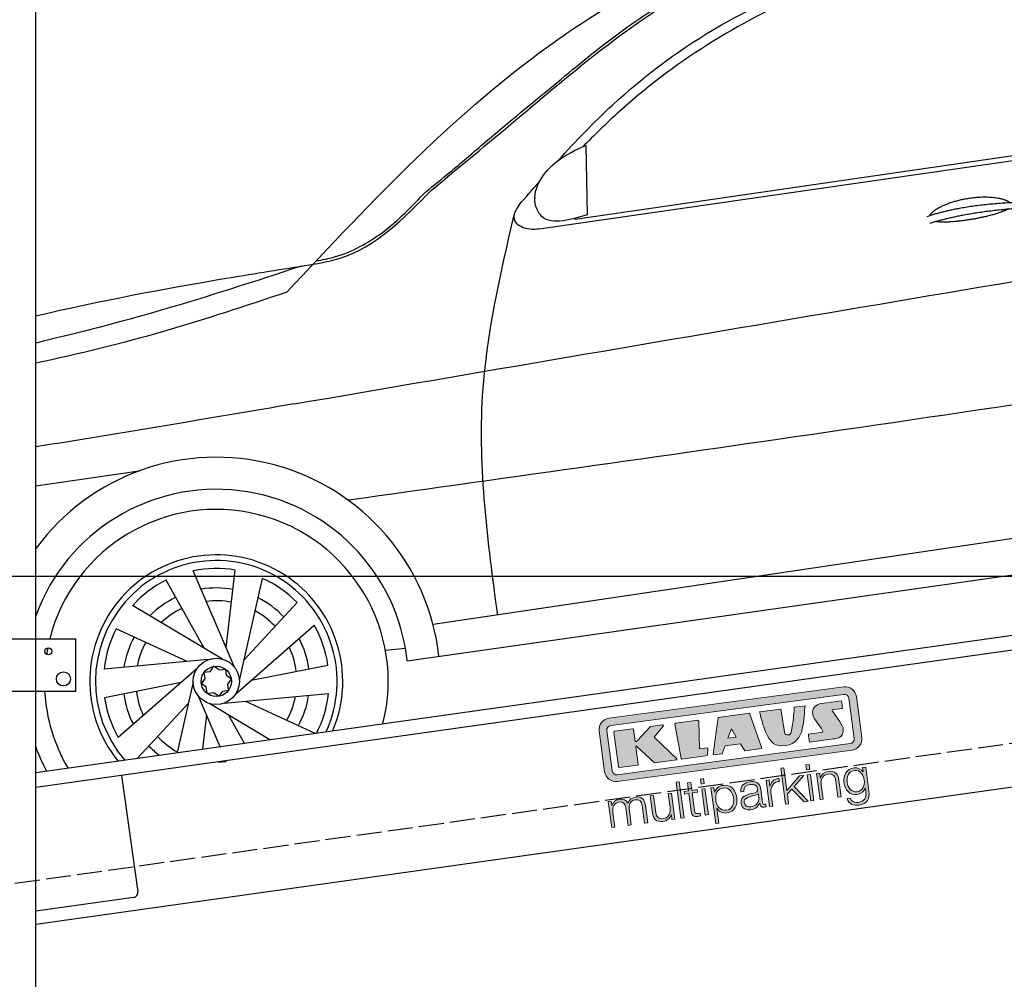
# Model space of a CAD drawing. Extents: x 13 to 6414, y -200 to 6251.
# Tile 3 of 6: x 1252 to 3214, y 1438 to 3349. Entities that reach past the tile are written whole.
import ezdxf

# ---------------------------------------------------------------- set-up
doc = ezdxf.new("R2010")
doc.units = 0
doc.header["$LTSCALE"] = 10
doc.header["$MEASUREMENT"] = 0
doc.linetypes.add('GEN3', pattern=[6.25, 5, -1.25])
doc.layers.get('0').update_dxf_attribs({"linetype": 'CONTINUOUS'})
doc.layers.get('DEFPOINTS').update_dxf_attribs({"linetype": 'CONTINUOUS'})
doc.layers.add('3', color=6, linetype='GEN3')
doc.layers.add('CAR', color=1, linetype='CONTINUOUS')
for name, color, linetype, lineweight in [('AM_0', 7, 'CONTINUOUS', 30), ('AM_5', 3, 'CONTINUOUS', 15), ('Logo', 7, 'CONTINUOUS', 25)]:
    doc.layers.add(name, color=color, linetype=linetype, lineweight=lineweight)
doc.dimstyles.new('KLAUS_DXF', dxfattribs={"dimscale": 20, "dimtxt": 3.5, "dimasz": 2, "dimexe": 2, "dimexo": 1, "dimgap": 1.5, "dimtad": 1, "dimlfac": 0.1, "dimdsep": 46, "dimtxsty": 'Standard', "dimblk": 'DOT', "dimcen": 2, "dimclrd": 256, "dimclre": 256, "dimclrt": 2, "dimadec": 0, "dimazin": 0, "dimtfac": 1, "dimtmove": 2, "dimatfit": 3, "dimfxl": 1, "dimtolj": 1, "dimarcsym": 0})

# ---------------------------------------------------------------- blocks, each defined once
blk = doc.blocks.new('_DOT')
at = {"color": 0, "linetype": 'ByBlock'}
blk.add_line((-0.5, 0), (-1, 0), dxfattribs=at)
at = {"color": 0, "linetype": 'ByBlock', "const_width": 0.5}
blk.add_lwpolyline([(-0.25, 0, 1), (0.25, 0, 1)], format="xyb", close=True, dxfattribs=at)
blk = doc.blocks.new('*D8')
at = {"layer": 'AM_5', "lineweight": -2, "transparency": 16777216}
for p, q in [((5804.1, 2240), (84.1, 2240)), ((124.1, 330), (124.1, 2200)), ((504.1, 290), (84.1, 290))]:
    blk.add_line(p, q, dxfattribs=at)
at = {"layer": 'DEFPOINTS', "color": 0, "transparency": 16777216}
for p in [(124.1, 2240), (5824.1, 2240), (524.1, 290)]:
    blk.add_point(p, dxfattribs=at)
at = {"layer": 'AM_5', "lineweight": -2, "transparency": 16777216, "xscale": 40, "yscale": 40, "zscale": 40}
for p, rotation in [((124.1, 2240), 90), ((124.1, 290), 270)]:
    blk.add_blockref('_DOT', p, dxfattribs=dict(at, rotation=rotation))
at = {"layer": 'AM_5', "color": 2, "transparency": 16777216, "insert": (59.1, 1265), "char_height": 70, "attachment_point": 5, "rotation": 90}
blk.add_mtext('\\A1;195', dxfattribs=at)
blk = doc.blocks.new('*D9')
at = {"layer": 'AM_5', "lineweight": -2, "transparency": 16777216}
for p, q in [((504.1, 3240), (84.1, 3240)), ((124.1, 2280), (124.1, 3200)), ((5804.1, 2240), (84.1, 2240))]:
    blk.add_line(p, q, dxfattribs=at)
at = {"layer": 'DEFPOINTS', "color": 0, "transparency": 16777216}
for p in [(124.1, 3240), (524.1, 3240), (5824.1, 2240)]:
    blk.add_point(p, dxfattribs=at)
at = {"layer": 'AM_5', "lineweight": -2, "transparency": 16777216, "xscale": 40, "yscale": 40, "zscale": 40}
for p, rotation in [((124.1, 3240), 90), ((124.1, 2240), 270)]:
    blk.add_blockref('_DOT', p, dxfattribs=dict(at, rotation=rotation))
at = {"layer": 'AM_5', "color": 2, "transparency": 16777216, "insert": (59.1, 2740), "char_height": 70, "attachment_point": 5, "rotation": 90}
blk.add_mtext('\\A1;100', dxfattribs=at)
blk = doc.blocks.new('KLAUS')
at = {"layer": 'Logo'}
h = blk.add_hatch(color=8, dxfattribs=at)
h.dxf.hatch_style = 2
edge = h.paths.add_edge_path()
edge.add_spline(control_points=[(3.6, 29.09), (2.88, 29.09), (2.3, 28.51), (2.3, 27.8), (2.3, 27.8), (2.3, 16.11), (2.3, 16.11), (2.3, 15.39), (2.88, 14.81), (3.6, 14.81), (3.6, 14.81), (71.16, 14.81), (71.16, 14.81), (71.88, 14.81), (72.46, 15.39), (72.46, 16.11), (72.46, 16.11), (72.46, 27.8), (72.46, 27.8), (72.46, 28.51), (71.88, 29.09), (71.16, 29.09), (71.16, 29.09), (3.6, 29.09), (3.6, 29.09), (3.6, 29.09), (3.6, 29.09), (3.6, 29.09)], knot_values=[0, 0, 0, 0, 1, 1, 1, 2, 2, 2, 3, 3, 3, 4, 4, 4, 5, 5, 5, 6, 6, 6, 7, 7, 7, 8, 8, 8, 9, 9, 9, 9], degree=3, periodic=0)
edge = h.paths.add_edge_path()
edge.add_spline(control_points=[(3.35, 31.23), (3.35, 31.23), (71.47, 31.23), (71.47, 31.23), (73.26, 31.23), (74.71, 29.77), (74.71, 27.99), (74.71, 27.99), (74.71, 16.17), (74.71, 16.17), (74.71, 14.38), (73.26, 12.93), (71.47, 12.93), (71.47, 12.93), (3.35, 12.93), (3.35, 12.93), (1.56, 12.93), (0.11, 14.38), (0.11, 16.17), (0.11, 16.17), (0.11, 27.99), (0.11, 27.99), (0.11, 29.77), (1.56, 31.23), (3.35, 31.23), (3.35, 31.23), (3.35, 31.23), (3.35, 31.23)], knot_values=[0, 0, 0, 0, 1, 1, 1, 2, 2, 2, 3, 3, 3, 4, 4, 4, 5, 5, 5, 6, 6, 6, 7, 7, 7, 8, 8, 8, 9, 9, 9, 9], degree=3, periodic=0)
h = blk.add_hatch(color=8, dxfattribs=at)
h.dxf.hatch_style = 2
edge = h.paths.add_edge_path()
edge.add_spline(control_points=[(4.5, 27.33), (4.5, 27.33), (9.7, 27.33), (9.7, 27.33), (9.84, 27.33), (9.96, 27.22), (9.96, 27.08), (9.96, 27.08), (9.96, 23.69), (9.96, 23.69), (9.96, 23.69), (9.94, 23.64), (10.04, 23.59), (10.14, 23.53), (10.2, 23.57), (10.2, 23.57), (10.2, 23.57), (10.51, 23.75), (10.51, 23.75), (10.51, 23.75), (14.94, 27.33), (14.94, 27.33), (14.94, 27.33), (18.41, 27.33), (18.41, 27.33), (18.41, 27.33), (18.49, 27.33), (18.56, 27.2), (18.65, 27.04), (18.53, 26.91), (18.53, 26.91), (18.53, 26.91), (15.49, 24.11), (15.49, 24.11), (15.49, 24.11), (21.14, 17.06), (21.14, 17.06), (21.14, 17.06), (21.13, 16.91), (21.13, 16.91), (21.08, 16.84), (20.99, 16.82), (20.99, 16.82), (20.99, 16.82), (14.7, 16.82), (14.7, 16.82), (14.7, 16.82), (10.26, 22.17), (10.26, 22.17), (10.26, 22.17), (10.19, 22.24), (10.08, 22.21), (9.97, 22.18), (9.96, 22.11), (9.96, 22.11), (9.96, 22.11), (9.96, 17.08), (9.96, 17.08), (9.96, 16.94), (9.84, 16.82), (9.7, 16.82), (9.7, 16.82), (4.5, 16.82), (4.5, 16.82), (4.36, 16.82), (4.25, 16.94), (4.25, 17.08), (4.25, 17.08), (4.25, 27.08), (4.25, 27.08), (4.25, 27.22), (4.36, 27.33), (4.5, 27.33), (4.5, 27.33), (4.5, 27.33), (4.5, 27.33)], knot_values=[0, 0, 0, 0, 1, 1, 1, 2, 2, 2, 3, 3, 3, 4, 4, 4, 5, 5, 5, 6, 6, 6, 7, 7, 7, 8, 8, 8, 9, 9, 9, 10, 10, 10, 11, 11, 11, 12, 12, 12, 13, 13, 13, 14, 14, 14, 15, 15, 15, 16, 16, 16, 17, 17, 17, 18, 18, 18, 19, 19, 19, 20, 20, 20, 21, 21, 21, 22, 22, 22, 23, 23, 23, 24, 24, 24, 25, 25, 25, 25], degree=3, periodic=0)
h = blk.add_hatch(color=8, dxfattribs=at)
h.dxf.hatch_style = 2
h.paths.add_polyline_path([(22.42, 17.06), (21.97, 27.15), (22.24, 27.33), (28.55, 27.33), (28.86, 26.97), (28.01, 19.08), (30.26, 19.07), (30.44, 18.95), (30.08, 16.95), (29.49, 16.82), (22.6, 16.82)])
h = blk.add_hatch(color=8, dxfattribs=at)
h.paths.add_polyline_path([(36.52, 21.01), (38.93, 21.01), (37.87, 23.57)])
h.paths.add_polyline_path([(34.52, 27.33), (43.65, 27.33), (45.76, 16.94), (45.57, 16.82), (40.83, 16.82), (39.89, 18.95), (35.42, 18.95), (34.27, 16.82), (31.78, 16.82), (31.66, 17)])
h = blk.add_hatch(color=8, dxfattribs=at)
h.dxf.hatch_style = 2
edge = h.paths.add_edge_path()
edge.add_spline(control_points=[(52.69, 27.32), (52.69, 27.32), (52.88, 20.14), (52.88, 20.14), (53.01, 19.89), (53.2, 19.77), (53.43, 19.71), (53.91, 19.59), (54.43, 19.57), (54.64, 20.03), (55.23, 21.34), (56.27, 25.45), (56.6, 27.33), (56.6, 27.33), (59.77, 27.33), (59.77, 27.33), (58.77, 23.9), (58.56, 16.82), (52.63, 16.76), (48.72, 16.72), (48.01, 19.35), (47.27, 22.24), (46.89, 23.68), (46.54, 27.33), (46.54, 27.33), (46.54, 27.33), (52.69, 27.32), (52.69, 27.32), (52.69, 27.32), (52.69, 27.32), (52.69, 27.32)], knot_values=[0, 0, 0, 0, 1, 1, 1, 2, 2, 2, 3, 3, 3, 4, 4, 4, 5, 5, 5, 6, 6, 6, 7, 7, 7, 8, 8, 8, 9, 9, 9, 10, 10, 10, 10], degree=3, periodic=0)
h = blk.add_hatch(color=8, dxfattribs=at)
h.dxf.hatch_style = 2
edge = h.paths.add_edge_path()
edge.add_spline(control_points=[(64.46, 27.33), (64.46, 27.33), (70.31, 27.33), (70.31, 27.33), (70.31, 26.52), (70.31, 26.02), (70.31, 25.12), (70.31, 25.12), (67.3, 25.12), (67.3, 25.12), (67.24, 25.04), (67.25, 25.11), (67.25, 24.91), (67.25, 24.88), (69.73, 20.38), (69.73, 19.57), (69.73, 16.4), (67.22, 16.81), (65.9, 16.82), (65.9, 16.82), (59.59, 16.82), (59.59, 16.82), (59.59, 17.76), (59.59, 18.23), (59.59, 19.14), (59.59, 19.14), (63.75, 19.14), (63.75, 19.14), (63.82, 19.22), (63.81, 19.11), (63.81, 19.31), (63.81, 20.32), (61.58, 23.06), (61.58, 24.63), (61.58, 26.33), (62.83, 27.34), (64.46, 27.33), (64.46, 27.33), (64.46, 27.33), (64.46, 27.33)], knot_values=[0, 0, 0, 0, 1, 1, 1, 2, 2, 2, 3, 3, 3, 4, 4, 4, 5, 5, 5, 6, 6, 6, 7, 7, 7, 8, 8, 8, 9, 9, 9, 10, 10, 10, 11, 11, 11, 12, 12, 12, 13, 13, 13, 13], degree=3, periodic=0)
h = blk.add_hatch(color=30, dxfattribs=at)
h.dxf.hatch_style = 2
h.paths.add_polyline_path([(20.07, 0), (20.99, 0), (20.99, 10.45), (20.07, 10.45)])
h = blk.add_hatch(color=30, dxfattribs=at)
h.dxf.hatch_style = 2
edge = h.paths.add_edge_path()
edge.add_spline(control_points=[(24.22, 9.82), (24.22, 9.82), (23.3, 9.82), (23.3, 9.82), (23.3, 9.82), (23.3, 7.55), (23.3, 7.55), (23.3, 7.55), (21.98, 7.55), (21.98, 7.55), (21.98, 7.55), (21.98, 6.78), (21.98, 6.78), (21.98, 6.78), (23.3, 6.78), (23.3, 6.78), (23.3, 6.78), (23.3, 1.61), (23.3, 1.61), (23.28, 0.32), (23.71, -0.09), (24.94, -0.09), (25.22, -0.09), (25.48, -0.06), (25.76, -0.06), (25.76, -0.06), (25.76, 0.73), (25.76, 0.73), (25.5, 0.7), (25.23, 0.69), (24.97, 0.69), (24.31, 0.73), (24.22, 1.08), (24.22, 1.68), (24.22, 1.68), (24.22, 6.78), (24.22, 6.78), (24.22, 6.78), (25.76, 6.78), (25.76, 6.78), (25.76, 6.78), (25.76, 7.55), (25.76, 7.55), (25.76, 7.55), (24.22, 7.55), (24.22, 7.55), (24.22, 7.55), (24.22, 9.82), (24.22, 9.82), (24.22, 9.82), (24.22, 9.82), (24.22, 9.82)], knot_values=[0, 0, 0, 0, 1, 1, 1, 2, 2, 2, 3, 3, 3, 4, 4, 4, 5, 5, 5, 6, 6, 6, 7, 7, 7, 8, 8, 8, 9, 9, 9, 10, 10, 10, 11, 11, 11, 12, 12, 12, 13, 13, 13, 14, 14, 14, 15, 15, 15, 16, 16, 16, 17, 17, 17, 17], degree=3, periodic=0)
h = blk.add_hatch(color=30, dxfattribs=at)
h.paths.add_polyline_path([(27.1, 0), (28.03, 0), (28.03, 7.55), (27.1, 7.55)])
h.paths.add_polyline_path([(27.1, 8.98), (28.03, 8.98), (28.03, 10.45), (27.1, 10.45)])
h = blk.add_hatch(color=30, dxfattribs=at)
h.dxf.hatch_style = 2
h.paths.add_polyline_path([(50.4, 0), (51.32, 0), (51.32, 2.87), (52.82, 4.11), (55.8, 0), (56.96, 0), (53.52, 4.76), (56.74, 7.55), (55.51, 7.55), (51.32, 3.89), (51.32, 10.45), (50.4, 10.45)])
h = blk.add_hatch(color=30, dxfattribs=at)
h.paths.add_polyline_path([(57.74, 0), (58.66, 0), (58.66, 7.55), (57.74, 7.55)])
h.paths.add_polyline_path([(57.74, 8.98), (58.66, 8.98), (58.66, 10.45), (57.74, 10.45)])
h = blk.add_hatch(color=30, dxfattribs=at)
h.dxf.hatch_style = 2
edge = h.paths.add_edge_path()
edge.add_spline(control_points=[(0, 0), (0, 0), (0.92, 0), (0.92, 0), (0.92, 0), (0.92, 4.22), (0.92, 4.22), (0.94, 5.8), (1.58, 7), (3.18, 7), (4.35, 7), (4.77, 6.15), (4.76, 5.12), (4.76, 5.12), (4.76, 0), (4.76, 0), (4.76, 0), (5.68, 0), (5.68, 0), (5.68, 0), (5.68, 4.27), (5.68, 4.27), (5.68, 5.68), (6.14, 7), (7.73, 7), (9.05, 7), (9.52, 6.32), (9.52, 5.08), (9.52, 5.08), (9.52, 0), (9.52, 0), (9.52, 0), (10.44, 0), (10.44, 0), (10.44, 0), (10.44, 5.12), (10.44, 5.12), (10.44, 6.91), (9.59, 7.77), (7.94, 7.77), (6.94, 7.77), (5.99, 7.29), (5.54, 6.3), (5.26, 7.29), (4.36, 7.77), (3.37, 7.77), (2.17, 7.77), (1.38, 7.19), (0.89, 6.28), (0.89, 6.28), (0.85, 6.28), (0.85, 6.28), (0.85, 6.28), (0.85, 7.55), (0.85, 7.55), (0.85, 7.55), (0, 7.55), (0, 7.55), (0, 7.55), (0, 0), (0, 0), (0, 0), (0, 0), (0, 0)], knot_values=[0, 0, 0, 0, 1, 1, 1, 2, 2, 2, 3, 3, 3, 4, 4, 4, 5, 5, 5, 6, 6, 6, 7, 7, 7, 8, 8, 8, 9, 9, 9, 10, 10, 10, 11, 11, 11, 12, 12, 12, 13, 13, 13, 14, 14, 14, 15, 15, 15, 16, 16, 16, 17, 17, 17, 18, 18, 18, 19, 19, 19, 20, 20, 20, 21, 21, 21, 21], degree=3, periodic=0)
h = blk.add_hatch(color=30, dxfattribs=at)
h.dxf.hatch_style = 2
edge = h.paths.add_edge_path()
edge.add_spline(control_points=[(18.31, 7.55), (18.31, 7.55), (17.39, 7.55), (17.39, 7.55), (17.39, 7.55), (17.39, 3.59), (17.39, 3.59), (17.39, 2.05), (16.7, 0.56), (15.12, 0.56), (13.66, 0.56), (13.15, 1.27), (13.1, 2.64), (13.1, 2.64), (13.1, 7.55), (13.1, 7.55), (13.1, 7.55), (12.18, 7.55), (12.18, 7.55), (12.18, 7.55), (12.18, 2.65), (12.18, 2.65), (12.18, 0.89), (12.93, -0.22), (14.83, -0.22), (15.96, -0.22), (16.95, 0.35), (17.44, 1.36), (17.44, 1.36), (17.47, 1.36), (17.47, 1.36), (17.47, 1.36), (17.47, 0), (17.47, 0), (17.47, 0), (18.31, 0), (18.31, 0), (18.31, 0), (18.31, 7.55), (18.31, 7.55), (18.31, 7.55), (18.31, 7.55), (18.31, 7.55)], knot_values=[0, 0, 0, 0, 1, 1, 1, 2, 2, 2, 3, 3, 3, 4, 4, 4, 5, 5, 5, 6, 6, 6, 7, 7, 7, 8, 8, 8, 9, 9, 9, 10, 10, 10, 11, 11, 11, 12, 12, 12, 13, 13, 13, 14, 14, 14, 14], degree=3, periodic=0)
h = blk.add_hatch(color=30, dxfattribs=at)
edge = h.paths.add_edge_path()
edge.add_spline(control_points=[(35.84, 3.78), (35.84, 2.21), (35.12, 0.56), (33.37, 0.56), (31.4, 0.56), (30.72, 2.21), (30.72, 3.78), (30.72, 5.49), (31.33, 7), (33.37, 7), (35.12, 7), (35.84, 5.34), (35.84, 3.78), (35.84, 3.78), (35.84, 3.78), (35.84, 3.78)], knot_values=[0, 0, 0, 0, 1, 1, 1, 2, 2, 2, 3, 3, 3, 4, 4, 4, 5, 5, 5, 5], degree=3, periodic=0)
edge = h.paths.add_edge_path()
edge.add_spline(control_points=[(29.79, -2.8), (29.79, -2.8), (30.72, -2.8), (30.72, -2.8), (30.72, -2.8), (30.72, 1.43), (30.72, 1.43), (30.72, 1.43), (30.74, 1.43), (30.74, 1.43), (31.14, 0.35), (32.24, -0.22), (33.37, -0.22), (35.66, -0.22), (36.76, 1.64), (36.76, 3.78), (36.76, 5.91), (35.66, 7.77), (33.37, 7.77), (32.15, 7.77), (31.1, 7.14), (30.67, 6.12), (30.67, 6.12), (30.64, 6.12), (30.64, 6.12), (30.64, 6.12), (30.64, 7.55), (30.64, 7.55), (30.64, 7.55), (29.79, 7.55), (29.79, 7.55), (29.79, 7.55), (29.79, -2.8), (29.79, -2.8), (29.79, -2.8), (29.79, -2.8), (29.79, -2.8)], knot_values=[0, 0, 0, 0, 1, 1, 1, 2, 2, 2, 3, 3, 3, 4, 4, 4, 5, 5, 5, 6, 6, 6, 7, 7, 7, 8, 8, 8, 9, 9, 9, 10, 10, 10, 11, 11, 11, 12, 12, 12, 12], degree=3, periodic=0)
h = blk.add_hatch(color=30, dxfattribs=at)
edge = h.paths.add_edge_path()
edge.add_spline(control_points=[(43.03, 2.93), (43.04, 1.45), (41.8, 0.56), (40.39, 0.56), (39.53, 0.56), (38.71, 1.13), (38.71, 2.05), (38.71, 3.53), (40.66, 3.51), (42.22, 3.79), (42.47, 3.84), (42.88, 3.91), (43, 4.13), (43, 4.13), (43.03, 4.13), (43.03, 4.13), (43.03, 4.13), (43.03, 2.93), (43.03, 2.93), (43.03, 2.93), (43.03, 2.93), (43.03, 2.93)], knot_values=[0, 0, 0, 0, 1, 1, 1, 2, 2, 2, 3, 3, 3, 4, 4, 4, 5, 5, 5, 6, 6, 6, 7, 7, 7, 7], degree=3, periodic=0)
edge = h.paths.add_edge_path()
edge.add_spline(control_points=[(39.03, 5.24), (39.06, 6.47), (39.91, 7), (41.05, 7), (42.14, 7), (43.03, 6.69), (43.03, 5.45), (43.03, 4.61), (42.6, 4.51), (41.84, 4.42), (39.85, 4.19), (37.79, 4.11), (37.79, 1.99), (37.79, 0.47), (38.93, -0.22), (40.32, -0.22), (41.77, -0.22), (42.43, 0.34), (43.07, 1.32), (43.07, 1.32), (43.1, 1.32), (43.1, 1.32), (43.1, 0.53), (43.25, 0), (44.19, 0), (44.43, 0), (44.58, 0.01), (44.79, 0.06), (44.79, 0.06), (44.79, 0.83), (44.79, 0.83), (44.71, 0.81), (44.6, 0.78), (44.49, 0.78), (44.13, 0.78), (43.95, 0.98), (43.95, 1.33), (43.95, 1.33), (43.95, 5.34), (43.95, 5.34), (43.95, 7.36), (42.5, 7.77), (41.17, 7.77), (39.44, 7.77), (38.2, 7.01), (38.11, 5.24), (38.11, 5.24), (39.03, 5.24), (39.03, 5.24), (39.03, 5.24), (39.03, 5.24), (39.03, 5.24)], knot_values=[0, 0, 0, 0, 1, 1, 1, 2, 2, 2, 3, 3, 3, 4, 4, 4, 5, 5, 5, 6, 6, 6, 7, 7, 7, 8, 8, 8, 9, 9, 9, 10, 10, 10, 11, 11, 11, 12, 12, 12, 13, 13, 13, 14, 14, 14, 15, 15, 15, 16, 16, 16, 17, 17, 17, 17], degree=3, periodic=0)
h = blk.add_hatch(color=30, dxfattribs=at)
h.dxf.hatch_style = 2
edge = h.paths.add_edge_path()
edge.add_spline(control_points=[(45.79, 0), (45.79, 0), (46.71, 0), (46.71, 0), (46.71, 0), (46.71, 4.03), (46.71, 4.03), (46.71, 5.59), (47.85, 6.82), (49.52, 6.73), (49.52, 6.73), (49.52, 7.66), (49.52, 7.66), (48.16, 7.72), (47.14, 7), (46.67, 5.78), (46.67, 5.78), (46.64, 5.78), (46.64, 5.78), (46.64, 5.78), (46.64, 7.55), (46.64, 7.55), (46.64, 7.55), (45.79, 7.55), (45.79, 7.55), (45.79, 7.55), (45.79, 0), (45.79, 0), (45.79, 0), (45.79, 0), (45.79, 0)], knot_values=[0, 0, 0, 0, 1, 1, 1, 2, 2, 2, 3, 3, 3, 4, 4, 4, 5, 5, 5, 6, 6, 6, 7, 7, 7, 8, 8, 8, 9, 9, 9, 10, 10, 10, 10], degree=3, periodic=0)
h = blk.add_hatch(color=30, dxfattribs=at)
h.dxf.hatch_style = 2
edge = h.paths.add_edge_path()
edge.add_spline(control_points=[(60.41, 0), (60.41, 0), (61.33, 0), (61.33, 0), (61.33, 0), (61.33, 4.41), (61.33, 4.41), (61.36, 5.89), (62.24, 7), (63.7, 7), (65.2, 7), (65.62, 6.02), (65.62, 4.71), (65.62, 4.71), (65.62, 0), (65.62, 0), (65.62, 0), (66.54, 0), (66.54, 0), (66.54, 0), (66.54, 4.86), (66.54, 4.86), (66.54, 6.66), (65.9, 7.77), (63.78, 7.77), (62.71, 7.77), (61.7, 7.16), (61.36, 6.25), (61.36, 6.25), (61.33, 6.25), (61.33, 6.25), (61.33, 6.25), (61.33, 7.55), (61.33, 7.55), (61.33, 7.55), (60.41, 7.55), (60.41, 7.55), (60.41, 7.55), (60.41, 0), (60.41, 0), (60.41, 0), (60.41, 0), (60.41, 0)], knot_values=[0, 0, 0, 0, 1, 1, 1, 2, 2, 2, 3, 3, 3, 4, 4, 4, 5, 5, 5, 6, 6, 6, 7, 7, 7, 8, 8, 8, 9, 9, 9, 10, 10, 10, 11, 11, 11, 12, 12, 12, 13, 13, 13, 14, 14, 14, 14], degree=3, periodic=0)
h = blk.add_hatch(color=30, dxfattribs=at)
edge = h.paths.add_edge_path()
edge.add_spline(control_points=[(71.32, 0.86), (69.62, 0.86), (68.83, 2.34), (68.83, 3.86), (68.83, 5.43), (69.56, 7), (71.32, 7), (73.06, 7), (73.75, 5.34), (73.75, 3.86), (73.75, 2.33), (72.91, 0.86), (71.32, 0.86), (71.32, 0.86), (71.32, 0.86), (71.32, 0.86)], knot_values=[0, 0, 0, 0, 1, 1, 1, 2, 2, 2, 3, 3, 3, 4, 4, 4, 5, 5, 5, 5], degree=3, periodic=0)
edge = h.paths.add_edge_path()
edge.add_spline(control_points=[(74.67, 7.55), (74.67, 7.55), (73.75, 7.55), (73.75, 7.55), (73.75, 7.55), (73.75, 6.25), (73.75, 6.25), (73.75, 6.25), (73.72, 6.25), (73.72, 6.25), (73.35, 7.09), (72.41, 7.77), (71.32, 7.77), (69.13, 7.77), (67.9, 6.05), (67.9, 3.97), (67.9, 1.82), (68.9, 0.09), (71.32, 0.09), (72.4, 0.09), (73.29, 0.72), (73.72, 1.64), (73.72, 1.64), (73.75, 1.64), (73.75, 1.64), (73.75, 1.64), (73.75, 0.61), (73.75, 0.61), (73.75, -1.23), (73.01, -2.24), (71.32, -2.24), (70.29, -2.24), (69.31, -1.85), (69.1, -0.73), (69.1, -0.73), (68.18, -0.73), (68.18, -0.73), (68.31, -2.34), (69.81, -3.02), (71.32, -3.02), (73.79, -3.02), (74.65, -1.64), (74.67, 0.61), (74.67, 0.61), (74.67, 7.55), (74.67, 7.55), (74.67, 7.55), (74.67, 7.55), (74.67, 7.55)], knot_values=[0, 0, 0, 0, 1, 1, 1, 2, 2, 2, 3, 3, 3, 4, 4, 4, 5, 5, 5, 6, 6, 6, 7, 7, 7, 8, 8, 8, 9, 9, 9, 10, 10, 10, 11, 11, 11, 12, 12, 12, 13, 13, 13, 14, 14, 14, 15, 15, 15, 16, 16, 16, 16], degree=3, periodic=0)
at = {"layer": 'Logo', "lineweight": 0}
for points in [[(22.42, 17.06), (21.97, 27.15), (22.24, 27.33), (28.55, 27.33), (28.86, 26.97), (28.01, 19.08), (30.26, 19.07), (30.44, 18.95), (30.08, 16.95), (29.49, 16.82), (22.6, 16.82), (22.42, 17.06), (22.42, 17.06)], [(34.52, 27.33), (43.65, 27.33), (45.76, 16.94), (45.57, 16.82), (40.83, 16.82), (39.89, 18.95), (35.42, 18.95), (34.27, 16.82), (31.78, 16.82), (31.66, 17), (34.52, 27.33), (34.52, 27.33)], [(36.52, 21.01), (38.93, 21.01), (37.87, 23.57), (36.52, 21.01), (36.52, 21.01)], [(20.07, 0), (20.99, 0), (20.99, 10.45), (20.07, 10.45), (20.07, 0), (20.07, 0)], [(27.1, 8.98), (28.03, 8.98), (28.03, 10.45), (27.1, 10.45), (27.1, 8.98), (27.1, 8.98)], [(50.4, 0), (51.32, 0), (51.32, 2.87), (52.82, 4.11), (55.8, 0), (56.96, 0), (53.52, 4.76), (56.74, 7.55), (55.51, 7.55), (51.32, 3.89), (51.32, 10.45), (50.4, 10.45), (50.4, 0), (50.4, 0)], [(57.74, 8.98), (58.66, 8.98), (58.66, 10.45), (57.74, 10.45), (57.74, 8.98), (57.74, 8.98)], [(27.1, 0), (28.03, 0), (28.03, 7.55), (27.1, 7.55), (27.1, 0), (27.1, 0)], [(57.74, 0), (58.66, 0), (58.66, 7.55), (57.74, 7.55), (57.74, 0), (57.74, 0)]]:
    blk.add_lwpolyline(points, dxfattribs=at)
for points, knots in [([(3.35, 31.23), (3.35, 31.23), (71.47, 31.23), (71.47, 31.23), (73.26, 31.23), (74.71, 29.77), (74.71, 27.99), (74.71, 27.99), (74.71, 16.17), (74.71, 16.17), (74.71, 14.38), (73.26, 12.93), (71.47, 12.93), (71.47, 12.93), (3.35, 12.93), (3.35, 12.93), (1.56, 12.93), (0.11, 14.38), (0.11, 16.17), (0.11, 16.17), (0.11, 27.99), (0.11, 27.99), (0.11, 29.77), (1.56, 31.23), (3.35, 31.23), (3.35, 31.23), (3.35, 31.23), (3.35, 31.23)], [0, 0, 0, 0, 1, 1, 1, 2, 2, 2, 3, 3, 3, 4, 4, 4, 5, 5, 5, 6, 6, 6, 7, 7, 7, 8, 8, 8, 9, 9, 9, 9]), ([(3.6, 29.09), (2.88, 29.09), (2.3, 28.51), (2.3, 27.8), (2.3, 27.8), (2.3, 16.11), (2.3, 16.11), (2.3, 15.39), (2.88, 14.81), (3.6, 14.81), (3.6, 14.81), (71.16, 14.81), (71.16, 14.81), (71.88, 14.81), (72.46, 15.39), (72.46, 16.11), (72.46, 16.11), (72.46, 27.8), (72.46, 27.8), (72.46, 28.51), (71.88, 29.09), (71.16, 29.09), (71.16, 29.09), (3.6, 29.09), (3.6, 29.09), (3.6, 29.09), (3.6, 29.09), (3.6, 29.09)], [0, 0, 0, 0, 1, 1, 1, 2, 2, 2, 3, 3, 3, 4, 4, 4, 5, 5, 5, 6, 6, 6, 7, 7, 7, 8, 8, 8, 9, 9, 9, 9]), ([(4.5, 27.33), (4.5, 27.33), (9.7, 27.33), (9.7, 27.33), (9.84, 27.33), (9.96, 27.22), (9.96, 27.08), (9.96, 27.08), (9.96, 23.69), (9.96, 23.69), (9.96, 23.69), (9.94, 23.64), (10.04, 23.59), (10.14, 23.53), (10.2, 23.57), (10.2, 23.57), (10.2, 23.57), (10.51, 23.75), (10.51, 23.75), (10.51, 23.75), (14.94, 27.33), (14.94, 27.33), (14.94, 27.33), (18.41, 27.33), (18.41, 27.33), (18.41, 27.33), (18.49, 27.33), (18.56, 27.2), (18.65, 27.04), (18.53, 26.91), (18.53, 26.91), (18.53, 26.91), (15.49, 24.11), (15.49, 24.11), (15.49, 24.11), (21.14, 17.06), (21.14, 17.06), (21.14, 17.06), (21.13, 16.91), (21.13, 16.91), (21.08, 16.84), (20.99, 16.82), (20.99, 16.82), (20.99, 16.82), (14.7, 16.82), (14.7, 16.82), (14.7, 16.82), (10.26, 22.17), (10.26, 22.17), (10.26, 22.17), (10.19, 22.24), (10.08, 22.21), (9.97, 22.18), (9.96, 22.11), (9.96, 22.11), (9.96, 22.11), (9.96, 17.08), (9.96, 17.08), (9.96, 16.94), (9.84, 16.82), (9.7, 16.82), (9.7, 16.82), (4.5, 16.82), (4.5, 16.82), (4.36, 16.82), (4.25, 16.94), (4.25, 17.08), (4.25, 17.08), (4.25, 27.08), (4.25, 27.08), (4.25, 27.22), (4.36, 27.33), (4.5, 27.33), (4.5, 27.33), (4.5, 27.33), (4.5, 27.33)], [0, 0, 0, 0, 1, 1, 1, 2, 2, 2, 3, 3, 3, 4, 4, 4, 5, 5, 5, 6, 6, 6, 7, 7, 7, 8, 8, 8, 9, 9, 9, 10, 10, 10, 11, 11, 11, 12, 12, 12, 13, 13, 13, 14, 14, 14, 15, 15, 15, 16, 16, 16, 17, 17, 17, 18, 18, 18, 19, 19, 19, 20, 20, 20, 21, 21, 21, 22, 22, 22, 23, 23, 23, 24, 24, 24, 25, 25, 25, 25]), ([(52.69, 27.32), (52.69, 27.32), (52.88, 20.14), (52.88, 20.14), (53.01, 19.89), (53.2, 19.77), (53.43, 19.71), (53.91, 19.59), (54.43, 19.57), (54.64, 20.03), (55.23, 21.34), (56.27, 25.45), (56.6, 27.33), (56.6, 27.33), (59.77, 27.33), (59.77, 27.33), (58.77, 23.9), (58.56, 16.82), (52.63, 16.76), (48.72, 16.72), (48.01, 19.35), (47.27, 22.24), (46.89, 23.68), (46.54, 27.33), (46.54, 27.33), (46.54, 27.33), (52.69, 27.32), (52.69, 27.32), (52.69, 27.32), (52.69, 27.32), (52.69, 27.32)], [0, 0, 0, 0, 1, 1, 1, 2, 2, 2, 3, 3, 3, 4, 4, 4, 5, 5, 5, 6, 6, 6, 7, 7, 7, 8, 8, 8, 9, 9, 9, 10, 10, 10, 10]), ([(64.46, 27.33), (64.46, 27.33), (70.31, 27.33), (70.31, 27.33), (70.31, 26.52), (70.31, 26.02), (70.31, 25.12), (70.31, 25.12), (67.3, 25.12), (67.3, 25.12), (67.24, 25.04), (67.25, 25.11), (67.25, 24.91), (67.25, 24.88), (69.73, 20.38), (69.73, 19.57), (69.73, 16.4), (67.22, 16.81), (65.9, 16.82), (65.9, 16.82), (59.59, 16.82), (59.59, 16.82), (59.59, 17.76), (59.59, 18.23), (59.59, 19.14), (59.59, 19.14), (63.75, 19.14), (63.75, 19.14), (63.82, 19.22), (63.81, 19.11), (63.81, 19.31), (63.81, 20.32), (61.58, 23.06), (61.58, 24.63), (61.58, 26.33), (62.83, 27.34), (64.46, 27.33), (64.46, 27.33), (64.46, 27.33), (64.46, 27.33)], [0, 0, 0, 0, 1, 1, 1, 2, 2, 2, 3, 3, 3, 4, 4, 4, 5, 5, 5, 6, 6, 6, 7, 7, 7, 8, 8, 8, 9, 9, 9, 10, 10, 10, 11, 11, 11, 12, 12, 12, 13, 13, 13, 13]), ([(24.22, 9.82), (24.22, 9.82), (23.3, 9.82), (23.3, 9.82), (23.3, 9.82), (23.3, 7.55), (23.3, 7.55), (23.3, 7.55), (21.98, 7.55), (21.98, 7.55), (21.98, 7.55), (21.98, 6.78), (21.98, 6.78), (21.98, 6.78), (23.3, 6.78), (23.3, 6.78), (23.3, 6.78), (23.3, 1.61), (23.3, 1.61), (23.28, 0.32), (23.71, -0.09), (24.94, -0.09), (25.22, -0.09), (25.48, -0.06), (25.76, -0.06), (25.76, -0.06), (25.76, 0.73), (25.76, 0.73), (25.5, 0.7), (25.23, 0.69), (24.97, 0.69), (24.31, 0.73), (24.22, 1.08), (24.22, 1.68), (24.22, 1.68), (24.22, 6.78), (24.22, 6.78), (24.22, 6.78), (25.76, 6.78), (25.76, 6.78), (25.76, 6.78), (25.76, 7.55), (25.76, 7.55), (25.76, 7.55), (24.22, 7.55), (24.22, 7.55), (24.22, 7.55), (24.22, 9.82), (24.22, 9.82), (24.22, 9.82), (24.22, 9.82), (24.22, 9.82)], [0, 0, 0, 0, 1, 1, 1, 2, 2, 2, 3, 3, 3, 4, 4, 4, 5, 5, 5, 6, 6, 6, 7, 7, 7, 8, 8, 8, 9, 9, 9, 10, 10, 10, 11, 11, 11, 12, 12, 12, 13, 13, 13, 14, 14, 14, 15, 15, 15, 16, 16, 16, 17, 17, 17, 17]), ([(0, 0), (0, 0), (0.92, 0), (0.92, 0), (0.92, 0), (0.92, 4.22), (0.92, 4.22), (0.94, 5.8), (1.58, 7), (3.18, 7), (4.35, 7), (4.77, 6.15), (4.76, 5.12), (4.76, 5.12), (4.76, 0), (4.76, 0), (4.76, 0), (5.68, 0), (5.68, 0), (5.68, 0), (5.68, 4.27), (5.68, 4.27), (5.68, 5.68), (6.14, 7), (7.73, 7), (9.05, 7), (9.52, 6.32), (9.52, 5.08), (9.52, 5.08), (9.52, 0), (9.52, 0), (9.52, 0), (10.44, 0), (10.44, 0), (10.44, 0), (10.44, 5.12), (10.44, 5.12), (10.44, 6.91), (9.59, 7.77), (7.94, 7.77), (6.94, 7.77), (5.99, 7.29), (5.54, 6.3), (5.26, 7.29), (4.36, 7.77), (3.37, 7.77), (2.17, 7.77), (1.38, 7.19), (0.89, 6.28), (0.89, 6.28), (0.85, 6.28), (0.85, 6.28), (0.85, 6.28), (0.85, 7.55), (0.85, 7.55), (0.85, 7.55), (0, 7.55), (0, 7.55), (0, 7.55), (0, 0), (0, 0), (0, 0), (0, 0), (0, 0)], [0, 0, 0, 0, 1, 1, 1, 2, 2, 2, 3, 3, 3, 4, 4, 4, 5, 5, 5, 6, 6, 6, 7, 7, 7, 8, 8, 8, 9, 9, 9, 10, 10, 10, 11, 11, 11, 12, 12, 12, 13, 13, 13, 14, 14, 14, 15, 15, 15, 16, 16, 16, 17, 17, 17, 18, 18, 18, 19, 19, 19, 20, 20, 20, 21, 21, 21, 21]), ([(18.31, 7.55), (18.31, 7.55), (17.39, 7.55), (17.39, 7.55), (17.39, 7.55), (17.39, 3.59), (17.39, 3.59), (17.39, 2.05), (16.7, 0.56), (15.12, 0.56), (13.66, 0.56), (13.15, 1.27), (13.1, 2.64), (13.1, 2.64), (13.1, 7.55), (13.1, 7.55), (13.1, 7.55), (12.18, 7.55), (12.18, 7.55), (12.18, 7.55), (12.18, 2.65), (12.18, 2.65), (12.18, 0.89), (12.93, -0.22), (14.83, -0.22), (15.96, -0.22), (16.95, 0.35), (17.44, 1.36), (17.44, 1.36), (17.47, 1.36), (17.47, 1.36), (17.47, 1.36), (17.47, 0), (17.47, 0), (17.47, 0), (18.31, 0), (18.31, 0), (18.31, 0), (18.31, 7.55), (18.31, 7.55), (18.31, 7.55), (18.31, 7.55), (18.31, 7.55)], [0, 0, 0, 0, 1, 1, 1, 2, 2, 2, 3, 3, 3, 4, 4, 4, 5, 5, 5, 6, 6, 6, 7, 7, 7, 8, 8, 8, 9, 9, 9, 10, 10, 10, 11, 11, 11, 12, 12, 12, 13, 13, 13, 14, 14, 14, 14]), ([(29.79, -2.8), (29.79, -2.8), (30.72, -2.8), (30.72, -2.8), (30.72, -2.8), (30.72, 1.43), (30.72, 1.43), (30.72, 1.43), (30.74, 1.43), (30.74, 1.43), (31.14, 0.35), (32.24, -0.22), (33.37, -0.22), (35.66, -0.22), (36.76, 1.64), (36.76, 3.78), (36.76, 5.91), (35.66, 7.77), (33.37, 7.77), (32.15, 7.77), (31.1, 7.14), (30.67, 6.12), (30.67, 6.12), (30.64, 6.12), (30.64, 6.12), (30.64, 6.12), (30.64, 7.55), (30.64, 7.55), (30.64, 7.55), (29.79, 7.55), (29.79, 7.55), (29.79, 7.55), (29.79, -2.8), (29.79, -2.8), (29.79, -2.8), (29.79, -2.8), (29.79, -2.8)], [0, 0, 0, 0, 1, 1, 1, 2, 2, 2, 3, 3, 3, 4, 4, 4, 5, 5, 5, 6, 6, 6, 7, 7, 7, 8, 8, 8, 9, 9, 9, 10, 10, 10, 11, 11, 11, 12, 12, 12, 12]), ([(35.84, 3.78), (35.84, 2.21), (35.12, 0.56), (33.37, 0.56), (31.4, 0.56), (30.72, 2.21), (30.72, 3.78), (30.72, 5.49), (31.33, 7), (33.37, 7), (35.12, 7), (35.84, 5.34), (35.84, 3.78), (35.84, 3.78), (35.84, 3.78), (35.84, 3.78)], [0, 0, 0, 0, 1, 1, 1, 2, 2, 2, 3, 3, 3, 4, 4, 4, 5, 5, 5, 5]), ([(39.03, 5.24), (39.06, 6.47), (39.91, 7), (41.05, 7), (42.14, 7), (43.03, 6.69), (43.03, 5.45), (43.03, 4.61), (42.6, 4.51), (41.84, 4.42), (39.85, 4.19), (37.79, 4.11), (37.79, 1.99), (37.79, 0.47), (38.93, -0.22), (40.32, -0.22), (41.77, -0.22), (42.43, 0.34), (43.07, 1.32), (43.07, 1.32), (43.1, 1.32), (43.1, 1.32), (43.1, 0.53), (43.25, 0), (44.19, 0), (44.43, 0), (44.58, 0.01), (44.79, 0.06), (44.79, 0.06), (44.79, 0.83), (44.79, 0.83), (44.71, 0.81), (44.6, 0.78), (44.49, 0.78), (44.13, 0.78), (43.95, 0.98), (43.95, 1.33), (43.95, 1.33), (43.95, 5.34), (43.95, 5.34), (43.95, 7.36), (42.5, 7.77), (41.17, 7.77), (39.44, 7.77), (38.2, 7.01), (38.11, 5.24), (38.11, 5.24), (39.03, 5.24), (39.03, 5.24), (39.03, 5.24), (39.03, 5.24), (39.03, 5.24)], [0, 0, 0, 0, 1, 1, 1, 2, 2, 2, 3, 3, 3, 4, 4, 4, 5, 5, 5, 6, 6, 6, 7, 7, 7, 8, 8, 8, 9, 9, 9, 10, 10, 10, 11, 11, 11, 12, 12, 12, 13, 13, 13, 14, 14, 14, 15, 15, 15, 16, 16, 16, 17, 17, 17, 17]), ([(45.79, 0), (45.79, 0), (46.71, 0), (46.71, 0), (46.71, 0), (46.71, 4.03), (46.71, 4.03), (46.71, 5.59), (47.85, 6.82), (49.52, 6.73), (49.52, 6.73), (49.52, 7.66), (49.52, 7.66), (48.16, 7.72), (47.14, 7), (46.67, 5.78), (46.67, 5.78), (46.64, 5.78), (46.64, 5.78), (46.64, 5.78), (46.64, 7.55), (46.64, 7.55), (46.64, 7.55), (45.79, 7.55), (45.79, 7.55), (45.79, 7.55), (45.79, 0), (45.79, 0), (45.79, 0), (45.79, 0), (45.79, 0)], [0, 0, 0, 0, 1, 1, 1, 2, 2, 2, 3, 3, 3, 4, 4, 4, 5, 5, 5, 6, 6, 6, 7, 7, 7, 8, 8, 8, 9, 9, 9, 10, 10, 10, 10]), ([(60.41, 0), (60.41, 0), (61.33, 0), (61.33, 0), (61.33, 0), (61.33, 4.41), (61.33, 4.41), (61.36, 5.89), (62.24, 7), (63.7, 7), (65.2, 7), (65.62, 6.02), (65.62, 4.71), (65.62, 4.71), (65.62, 0), (65.62, 0), (65.62, 0), (66.54, 0), (66.54, 0), (66.54, 0), (66.54, 4.86), (66.54, 4.86), (66.54, 6.66), (65.9, 7.77), (63.78, 7.77), (62.71, 7.77), (61.7, 7.16), (61.36, 6.25), (61.36, 6.25), (61.33, 6.25), (61.33, 6.25), (61.33, 6.25), (61.33, 7.55), (61.33, 7.55), (61.33, 7.55), (60.41, 7.55), (60.41, 7.55), (60.41, 7.55), (60.41, 0), (60.41, 0), (60.41, 0), (60.41, 0), (60.41, 0)], [0, 0, 0, 0, 1, 1, 1, 2, 2, 2, 3, 3, 3, 4, 4, 4, 5, 5, 5, 6, 6, 6, 7, 7, 7, 8, 8, 8, 9, 9, 9, 10, 10, 10, 11, 11, 11, 12, 12, 12, 13, 13, 13, 14, 14, 14, 14]), ([(74.67, 7.55), (74.67, 7.55), (73.75, 7.55), (73.75, 7.55), (73.75, 7.55), (73.75, 6.25), (73.75, 6.25), (73.75, 6.25), (73.72, 6.25), (73.72, 6.25), (73.35, 7.09), (72.41, 7.77), (71.32, 7.77), (69.13, 7.77), (67.9, 6.05), (67.9, 3.97), (67.9, 1.82), (68.9, 0.09), (71.32, 0.09), (72.4, 0.09), (73.29, 0.72), (73.72, 1.64), (73.72, 1.64), (73.75, 1.64), (73.75, 1.64), (73.75, 1.64), (73.75, 0.61), (73.75, 0.61), (73.75, -1.23), (73.01, -2.24), (71.32, -2.24), (70.29, -2.24), (69.31, -1.85), (69.1, -0.73), (69.1, -0.73), (68.18, -0.73), (68.18, -0.73), (68.31, -2.34), (69.81, -3.02), (71.32, -3.02), (73.79, -3.02), (74.65, -1.64), (74.67, 0.61), (74.67, 0.61), (74.67, 7.55), (74.67, 7.55), (74.67, 7.55), (74.67, 7.55), (74.67, 7.55)], [0, 0, 0, 0, 1, 1, 1, 2, 2, 2, 3, 3, 3, 4, 4, 4, 5, 5, 5, 6, 6, 6, 7, 7, 7, 8, 8, 8, 9, 9, 9, 10, 10, 10, 11, 11, 11, 12, 12, 12, 13, 13, 13, 14, 14, 14, 15, 15, 15, 16, 16, 16, 16]), ([(71.32, 0.86), (69.62, 0.86), (68.83, 2.34), (68.83, 3.86), (68.83, 5.43), (69.56, 7), (71.32, 7), (73.06, 7), (73.75, 5.34), (73.75, 3.86), (73.75, 2.33), (72.91, 0.86), (71.32, 0.86), (71.32, 0.86), (71.32, 0.86), (71.32, 0.86)], [0, 0, 0, 0, 1, 1, 1, 2, 2, 2, 3, 3, 3, 4, 4, 4, 5, 5, 5, 5]), ([(43.03, 2.93), (43.04, 1.45), (41.8, 0.56), (40.39, 0.56), (39.53, 0.56), (38.71, 1.13), (38.71, 2.05), (38.71, 3.53), (40.66, 3.51), (42.22, 3.79), (42.47, 3.84), (42.88, 3.91), (43, 4.13), (43, 4.13), (43.03, 4.13), (43.03, 4.13), (43.03, 4.13), (43.03, 2.93), (43.03, 2.93), (43.03, 2.93), (43.03, 2.93), (43.03, 2.93)], [0, 0, 0, 0, 1, 1, 1, 2, 2, 2, 3, 3, 3, 4, 4, 4, 5, 5, 5, 6, 6, 6, 7, 7, 7, 7])]:
    blk.add_open_spline(points, degree=3, knots=knots, dxfattribs=at)
blk = doc.blocks.new('Car 175  EG')
at = {"layer": 'CAR'}
for p, q in [((15837.3, 2188.3), (17534.5, 2433.4)), ((15904.4, 2206.8), (17534.5, 2444.4)), ((15925.3, 2353.7), (15928.4, 2215.5)), ((15904.4, 2206.8), (15903.1, 2208.3)), ((14829.8, 1675.6), (15036.1, 1705.6)), ((17476, 1674.8), (15621.3, 1399.3)), ((15569.8, 1327.3), (17534.5, 1606.5)), ((15225.6, 1314.9), (15143.5, 1506.5)), ((15208.9, 1353.8), (15227.2, 1508)), ((15235.4, 1288.1), (15281.7, 1491.4)), ((15165.5, 1352.4), (15089.7, 1488)), ((15201.9, 1330.7), (15022.8, 1437.5)), ((15244.8, 1329.5), (15350.3, 1443.4)), ((15227.7, 1260.7), (15384.6, 1398)), ((15131.2, 1325.7), (14990.2, 1390.9)), ((15526, 1348.2), (15566.2, 1352.4)), ((15173.4, 1329.6), (14965.8, 1310.7)), ((15259.6, 1288.6), (15411.9, 1318.8)), ((15529.8, 1321.6), (15530, 1321.6)), ((15151.1, 1312), (14994.2, 1174.6)), ((15119.2, 1284), (14966.8, 1253.8)), ((15143.3, 1284.5), (15111.5, 1144.7)), ((15153.2, 1257.8), (15196.5, 1156.6)), ((15205.3, 1243.1), (15413, 1261.9)), ((15133.9, 1243.2), (15032.4, 1133.6)), ((15176.8, 1242), (15296.4, 1170.7)), ((15247.5, 1246.9), (15385.6, 1183.2)), ((15169.9, 1218.9), (15161.9, 1151.7)), ((15213.3, 1220.3), (15245, 1163.4))]:
    blk.add_line(p, q, dxfattribs=at)
for points in [[(15195.5, 1308.3), (15184.1, 1316.5), (15176.3, 1305.6)], [(15176.3, 1305.6), (15164.8, 1304), (15166.5, 1291.9)], [(15209.9, 1298), (15208.2, 1310.1), (15195.5, 1308.3)], [(15212.3, 1280.7), (15219.7, 1291), (15209.9, 1298)], [(15166.5, 1291.9), (15159.7, 1282.3), (15168.8, 1275.8)], [(15168.8, 1275.8), (15170.7, 1262.4), (15184.8, 1264.4)], [(15202.5, 1266.9), (15214, 1268.5), (15212.3, 1280.7)], [(15184.8, 1264.4), (15195.3, 1256.8), (15202.5, 1266.9)]]:
    blk.add_lwpolyline(points, dxfattribs=at)
for radius in [46.1, 30.3]:
    blk.add_circle((15189.4, 1286.3), radius, dxfattribs=at)
for radius, start, end in [(446.4, 6.4181, 143.6612), (382.6, 6.1394, 160.0364), (342.5, 345.7891, 165.6665), (252, 337.0903, 218.9097), (240.7, 335.4593, 220.5407), (224.9, 80.3101, 101.7752), (224.9, 44.3101, 65.7752), (224.9, 116.3101, 137.7752), (186, 79.7019, 99.3476), (186, 115.7019, 135.3476), (186, 43.7019, 63.3476), (160.5, 79.1419, 97.0908), (160.5, 115.1419, 133.0908), (160.5, 43.1419, 61.0908), (224.9, 8.3101, 29.7752), (224.9, 152.3101, 173.7752), (186, 151.7019, 171.3476), (160.5, 151.1419, 169.0908), (160.5, 7.1419, 25.0908), (186, 7.7019, 27.3476), (342.5, 168.7754, 170.9664), (342.5, 183.385, 210.2109), (186, 187.7019, 207.3476), (160.5, 187.1419, 205.0908), (160.5, 331.1419, 349.0908), (186, 331.7019, 351.3476), (224.9, 332.861, 353.7752), (224.9, 188.3101, 209.7752), (186, 223.7019, 232.0913), (160.5, 223.1419, 241.0908), (382.6, 199.9636, 207.776), (342.5, 203.2572, 210.2109), (160.5, 271.3988, 277.0908)]:
    blk.add_arc((15189.4, 1286.3), radius, start, end, dxfattribs=at)
for points, degree, knots in [([(15618.2, 2264.7), (15674.3, 2311.2), (15844.4, 2452.1), (16141.1, 2707.5), (16615.8, 2842.2), (17080.9, 2943.8), (17393.7, 2966.3), (17534.5, 2975.9)], 3, [0, 0, 0, 0, 218.844855, 663.888154, 1156.086056, 1672.421782, 2095.069104, 2095.069104, 2095.069104, 2095.069104]), ([(15870.3, 2323.5), (15905.1, 2361.8), (16002.8, 2464), (16183.7, 2597.6), (16428.6, 2705), (16716.3, 2804.6), (17034, 2867.2), (17259.6, 2884.4), (17358.3, 2891.9)], 3, [117.352309, 117.352309, 117.352309, 117.352309, 272.540859, 541.806129, 784.156862, 1072.446581, 1454.195977, 1751.061842, 1751.061842, 1751.061842, 1751.061842]), ([(16895.9, 2820.7), (16868.2, 2815.3), (16735.5, 2787.6), (16485.8, 2714.9), (16203.2, 2589.4), (16018.5, 2448.5), (15942, 2373.8), (15919.7, 2351.2)], 3, [511.867426, 511.867426, 511.867426, 511.867426, 596.429185, 918.958376, 1290.506038, 1516.177085, 1611.41328, 1611.41328, 1611.41328, 1611.41328]), ([(16611.3, 2214.3), (16614.7, 2222.5), (16638.9, 2239.9), (16692.8, 2256.8), (16739.6, 2253.7), (16764.7, 2244.8), (16770, 2240.2), (16770.2, 2240)], 5, [0.0314681, 0.0314681, 0.0314681, 0.0314681, 0.0314681, 0.0314681, 0.300106, 0.500106, 0.5095952, 0.5095952, 0.5095952, 0.5095952, 0.5095952, 0.5095952]), ([(16766.9, 2227.5), (16763.5, 2225.2), (16746.7, 2217), (16713.5, 2208.3), (16667.2, 2200.5), (16635.8, 2199.7), (16622.5, 2202.2)], 5, [0.6133618, 0.6133618, 0.6133618, 0.6133618, 0.6133618, 0.6133618, 0.700106, 0.9252293, 0.9252293, 0.9252293, 0.9252293, 0.9252293, 0.9252293]), ([(14829.8, 2014.5), (14956.7, 2044), (15138.7, 2078.7), (15321.3, 2107.4), (15375.3, 2115.9)], 3, [321.085946, 321.085946, 321.085946, 321.085946, 711.926076, 875.841352, 875.841352, 875.841352, 875.841352]), ([(15358.8, 2113.3), (15266.1, 2083), (15091.4, 2025.8), (14913.6, 1980.1), (14829.8, 1960.2)], 3, [0, 0, 0, 0, 292.649702, 551.118371, 551.118371, 551.118371, 551.118371]), ([(15330.2, 2061.6), (15248.5, 2034.3), (15083.8, 1979.1), (14915.2, 1938.3), (14829.8, 1919.8)], 3, [0, 0, 0, 0, 258.392711, 520.699184, 520.699184, 520.699184, 520.699184]), ([(17534.5, 1951.4), (17167.9, 1895.6), (16474.5, 1790.1), (15779.9, 1692.9), (15452.5, 1647)], 3, [47.181125, 47.181125, 47.181125, 47.181125, 1159.478774, 2151.345069, 2151.345069, 2151.345069, 2151.345069])]:
    blk.add_open_spline(points, degree=degree, knots=knots, dxfattribs=at)
for points in [[(15330.2, 2061.6), (15870.1, 2565), (16411.1, 2831.7), (16902.4, 2952.8)], [(15853.5, 2466.7), (15976.5, 2566.2), (16064.6, 2627.3), (16166.6, 2684), (16222.7, 2710.7), (16281, 2735.6)], [(15606.8, 2261.4), (15654.2, 2299.9), (15721.4, 2357), (15853.5, 2466.7)], [(15928.4, 2215.5), (15834.5, 2215.9), (15824.8, 2238.4), (15868, 2321.6), (15925.3, 2353.7)], [(15375.3, 2115.9), (15436.3, 2129.2), (15618.2, 2264.7)], [(15388.5, 2123.8), (15425.2, 2131.7), (15475.3, 2152.2), (15520.3, 2180.5), (15606.8, 2261.4)], [(15792.7, 2235.3), (15782.6, 2206.6), (15786.7, 2198.8)], [(15782.1, 2215.5), (15719.4, 1855.1), (15749.4, 1418.3)], [(15786.7, 2198.8), (15801.1, 2190.3), (15837.3, 2188.3)]]:
    blk.add_spline(points, degree=3, dxfattribs=at)
for points, degree in [([(15792.7, 2235.3), (15806.1, 2250.8), (15819.6, 2266.3), (15833.2, 2281.7)], 3), ([(15824, 2248.4), (15824.2, 2249), (15824.5, 2249.6), (15824.8, 2250.2)], 3), ([(16605.4, 2212.3), (16678.6, 2237), (16785.1, 2240.6)], 2), ([(16611.9, 2199.1), (16683.9, 2221.3), (16784.3, 2228.9)], 2), ([(15344.8, 1838.9), (16073.8, 1963.9), (16802.9, 2088.9), (17534.5, 2207.8)], 3), ([(15344.8, 1838.9), (15173.2, 1809.8), (15001.6, 1780.7), (14829.8, 1753.3)], 3)]:
    blk.add_open_spline(points, degree=degree, dxfattribs=at)

msp = doc.modelspace()

# ---------------------------------------------------------------- linework, layer by layer
for p, q in [((1284.081, 296.226), (1284.081, 3936.226)), ((1284.081, 1850.181), (3901.558, 2218.044)), ((3900.782, 2187.64), (1284.081, 1819.886)), ((524.081, 2116.226), (1364.058, 2116.226)), ((1364.058, 2011.226), (1364.058, 2116.226)), ((1364.058, 2011.226), (524.081, 2011.226)), ((4020.901, 1931.868), (1284.081, 1547.233)), ((1454.82, 1843.882), (1487.386, 1612.159)), ((1478.875, 1600.865), (1284.081, 1573.488))]:
    msp.add_line(p, q)
for centre, radius in [((1309.081, 2091.226), 7), ((1339.081, 2036.226), 14)]:
    msp.add_circle(centre, radius)
msp.add_arc((1477.483, 1610.768), 10, 278, 8)
at = {"layer": '3'}
msp.add_line((747.49, 1559.675), (5754.898, 2263.42), dxfattribs=at)

# ---------------------------------------------------------------- block references
at = {"xscale": 6.929133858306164, "yscale": 6.929133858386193, "zscale": 6.929133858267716, "rotation": 7.614101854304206}
msp.add_blockref('KLAUS', (2431.544, 1740.306), dxfattribs=at)
at = {"layer": 'AM_0'}
msp.add_blockref('Car 175  EG', (-13545.683, 745.11), dxfattribs=at)

# ---------------------------------------------------------------- dimensions: what is measured, and where the dimension line sits
at = {"layer": 'AM_5'}
for base, p1, p2, override, picture, middle in [((124.09, 3240), (5824.081, 2240), (524.081, 3240), {"dimpost": '', "dimtol": 0, "dimlim": 0, "dimtp": 0, "dimtm": 0, "dimtfac": 1, "dimtdec": 2, "dimtolj": 1, "dimtzin": 7}, '*D9', (59.09, 2740)), ((124.09, 2240), (524.081, 290), (5824.081, 2240), {"dimtol": 0, "dimlim": 0, "dimtp": 0, "dimtm": 0, "dimtfac": 1, "dimtdec": 2, "dimtolj": 1, "dimtzin": 7}, '*D8', (59.09, 1265))]:
    dim = msp.add_linear_dim(base=base, p1=p1, p2=p2, angle=90, dimstyle='KLAUS_DXF', override=override, dxfattribs=at)
    dim.commit()
    dim.dimension.update_dxf_attribs({"geometry": picture, "text_midpoint": middle})

doc.saveas('drawing.dxf')
